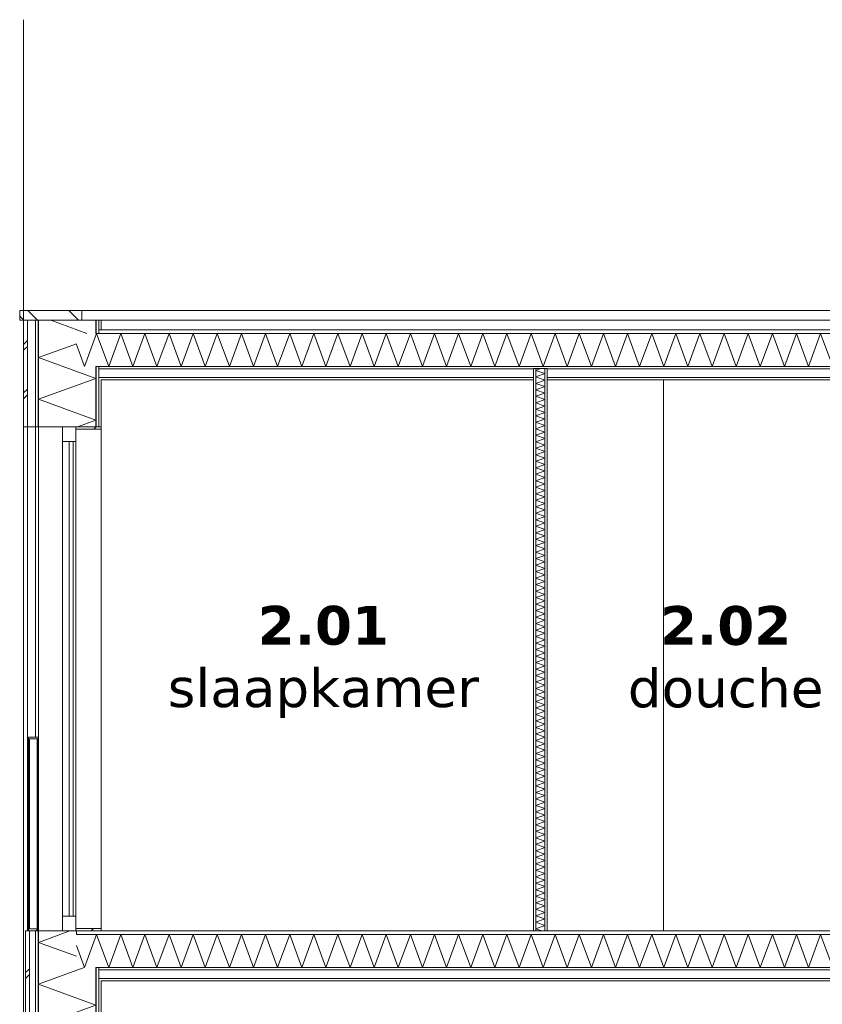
# Model space of a CAD drawing. Header units: millimetres. Extents: x -25778 to 297771, y -21930 to 17454.
# Tile 53 of 109: x 220645 to 224785, y -12907 to -7829. Entities that reach past the tile are written whole.
import ezdxf

# ---------------------------------------------------------------- set-up
doc = ezdxf.new("R2010")
doc.units = ezdxf.units.MM
doc.header["$MEASUREMENT"] = 0
doc.linetypes.add('B0204', pattern=[1300, 1000, -100, 100, -100])
for name, color, linetype in [('34 Balustrades', 7, 'Continuous'), ('34 Balustrades Doorsnede-arcering', 7, 'Continuous'), ('34 Balustrades Laagscheidingslijnen', 7, 'Continuous'), ('A Stramien', 7, 'Continuous'), ('New_21 Buitenwanden', 7, 'Continuous'), ('New_21 Buitenwanden Doorsnede-arcering', 7, 'Continuous'), ('New_21 Buitenwanden Laagscheidingslijnen', 7, 'Continuous'), ('New_21 Buitenwanden Ramen', 7, 'Continuous'), ('New_22 C Binnenwanden', 7, 'Continuous'), ('New_22 C Binnenwanden Doorsnede-arcering', 7, 'Continuous'), ('New_22 C Binnenwanden Laagscheidingslijnen', 7, 'Continuous'), ('New_23 Vloeren', 7, 'Continuous'), ('New_23 Vloeren Doorsnede-arcering', 7, 'Continuous'), ('New_23 Vloeren Laagscheidingslijnen', 7, 'Continuous'), ('New_27 Daken', 7, 'Continuous'), ('New_27 Daken Doorsnede-arcering', 7, 'Continuous'), ('New_27 Daken Laagscheidingslijnen', 7, 'Continuous'), ('New_47 Dakafwerking', 7, 'Continuous'), ('New_47 Dakafwerking Doorsnede-arcering', 7, 'Continuous'), ('New_47 Dakafwerking Laagscheidingslijnen', 7, 'Continuous'), ('Tekst_dim Algemeen', 7, 'Continuous')]:
    doc.layers.add(name, color=color, linetype=linetype)
doc.styles.add('GENERATED_STYLE_2', font='verdana.ttf')
pattern_1 = [(270, (230440.066, -18728.747), (50, 0), [])]
pattern_2 = [(270, (230440.07, -18728.75), (173.205, 0), [0, -100]), (270, (230526.67, -18778.75), (173.205, 0), [0, -100])]
pattern_3 = [(0, (230440.066, -18728.747), (0, 50), [])]
pattern_4 = [(0, (230440.07, -18728.75), (0, 173.205), [0, -100]), (0, (230490.07, -18642.14), (0, 173.205), [0, -100])]
pattern_5 = [(45, (230440.07, -18728.75), (-159.099, 159.099), []), (45, (230387.03, -18675.71), (-159.099, 159.099), [])]
pattern_6 = [(45, (230440.07, -18728.75), (-91.9239, 91.9239), []), (135, (230440.07, -18728.75), (91.9239, 91.9239), [])]

# ---------------------------------------------------------------- blocks, each defined once
blk = doc.blocks.new('Section Element_1703_5', base_point=(230440.1, -18728.7))
at = {"layer": 'New_21 Buitenwanden', "color": 149, "linetype": 'Continuous', "lineweight": 0, "true_color": 0x3c4244}
for p, q in [((220665.1, -15628.7), (220665.1, -12528.7)), ((220685.1, -15628.7), (220685.1, -13028.7)), ((220727.1, -13028.7), (220727.1, -14628.7)), ((220742.1, -15628.7), (220742.1, -13028.7))]:
    blk.add_line(p, q, dxfattribs=at)
blk = doc.blocks.new('Section Element_1705_5', base_point=(230440.1, -18728.7))
at = {"layer": 'New_21 Buitenwanden', "color": 149, "linetype": 'Continuous', "lineweight": 0, "true_color": 0x3c4244}
for p, q in [((220665.1, -12528.7), (220665.1, -9928.7)), ((220685.1, -12528.7), (220685.1, -9928.7)), ((220727.1, -9928.7), (220727.1, -11528.7)), ((220742.1, -12528.7), (220742.1, -9928.7))]:
    blk.add_line(p, q, dxfattribs=at)
blk = doc.blocks.new('*X1780', base_point=(230440.1, -18728.7))
at = {"layer": 'New_21 Buitenwanden Doorsnede-arcering', "color": 7, "linetype": 'Continuous', "lineweight": 0}
for p, q in [((220904.4, -12528.7), (220742.1, -12587.8)), ((220938.1, -12659.2), (220742.1, -12587.8)), ((220977.2, -12717.7), (220742.1, -12803.3)), ((221038.1, -12911), (220742.1, -12803.3)), ((221038.1, -12911), (220742.1, -13018.8)), ((220769.4, -13028.7), (220742.1, -13018.8))]:
    blk.add_line(p, q, dxfattribs=at)
blk = doc.blocks.new('*X1781', base_point=(230440.1, -18728.7))
at = {"layer": 'New_21 Buitenwanden Doorsnede-arcering', "color": 7, "linetype": 'Continuous', "lineweight": 0}
for p, q in [((220675.1, -12743.7), (220690.1, -12728.7)), ((220690.1, -12728.7), (220695.1, -12723.7)), ((220675.1, -12773.7), (220695.1, -12753.7)), ((220675.1, -12993.7), (220695.1, -12973.7)), ((220675.1, -13023.7), (220695.1, -13003.7))]:
    blk.add_line(p, q, dxfattribs=at)
blk = doc.blocks.new('Section Element_1706_5', base_point=(230440.1, -18728.7))
at = {"layer": 'New_21 Buitenwanden Doorsnede-arcering', "linetype": 'Continuous', "lineweight": 0, "true_color": 0x000000}
h = blk.add_hatch(dxfattribs=at)
h.set_pattern_fill('325_Houtachtig_plaatmate_E4', color=18, style=0, pattern_type=2)
h.set_pattern_definition(pattern_1)
h.paths.add_polyline_path([(220742.1, -12528.7), (220727.1, -12528.7), (220727.1, -13028.7), (220742.1, -13028.7)])
h = blk.add_hatch(dxfattribs=at)
h.set_pattern_fill('325_Houtachtig_plaatmate_E4', color=18, style=0, pattern_type=2)
h.set_pattern_definition(pattern_1)
h.paths.add_polyline_path([(221038.1, -13028.7), (221053.1, -13028.7), (221053.1, -12785.7), (221053.1, -12717.7), (221038.1, -12717.7)])
h = blk.add_hatch(dxfattribs=at)
h.set_pattern_fill('720_Gips_0005', color=18, style=0, pattern_type=2)
h.set_pattern_definition(pattern_2)
h.paths.add_polyline_path([(221065.1, -12785.7), (221053.1, -12785.7), (221053.1, -13028.7), (221065.1, -13028.7)])
at = {"layer": 'New_21 Buitenwanden', "color": 9, "linetype": 'Continuous', "lineweight": 0}
for p, q in [((220675.1, -12528.7), (220675.1, -13028.7)), ((220690.1, -12528.7), (220675.1, -12528.7)), ((221065.1, -12785.7), (221065.1, -13028.7))]:
    blk.add_line(p, q, dxfattribs=at)
at = {"layer": 'New_21 Buitenwanden', "color": 9, "linetype": 'Continuous', "lineweight": 0, "flags": 128}
for points in [[(220938.1, -12528.7), (220935.1, -12528.7), (220865.1, -12528.7), (220742.1, -12528.7), (220740.1, -12528.7)], [(221065.1, -13028.7), (221053.1, -13028.7), (221038.1, -13028.7), (221005.1, -13028.7), (221000.1, -13028.7), (220940.1, -13028.7), (220742.1, -13028.7), (220727.1, -13028.7), (220695.1, -13028.7), (220675.1, -13028.7)]]:
    blk.add_lwpolyline(points, dxfattribs=at)
at = {"layer": 'New_21 Buitenwanden Laagscheidingslijnen', "color": 9, "linetype": 'Continuous', "lineweight": 0}
for p, q in [((220695.1, -12528.7), (220695.1, -13028.7)), ((220727.1, -12528.7), (220727.1, -13028.7)), ((220742.1, -12528.7), (220742.1, -13028.7)), ((220938.1, -12528.7), (220938.1, -12546.7)), ((221038.1, -12717.7), (221038.1, -13028.7))]:
    blk.add_line(p, q, dxfattribs=at)
at = {"layer": 'New_21 Buitenwanden Laagscheidingslijnen', "color": 9, "linetype": 'Continuous', "lineweight": 0, "flags": 128}
blk.add_lwpolyline([(221053.1, -12717.7), (221053.1, -12729.7), (221053.1, -12773.7), (221053.1, -12785.7), (221053.1, -13028.7)], dxfattribs=at)
at = {"layer": 'New_21 Buitenwanden', "lineweight": 0}
for name in ['*X1780', '*X1781']:
    blk.add_blockref(name, (230440.1, -18728.7), dxfattribs=at)
blk = doc.blocks.new('*X1785', base_point=(230440.1, -18728.7))
at = {"layer": 'New_23 Vloeren Doorsnede-arcering', "color": 7, "linetype": 'Continuous', "lineweight": 0}
for p, q in [((220979.8, -12717.7), (221042, -12546.7)), ((221104.2, -12717.7), (221042, -12546.7)), ((221104.2, -12717.7), (221166.5, -12546.7)), ((221228.7, -12717.7), (221166.5, -12546.7)), ((221228.7, -12717.7), (221290.9, -12546.7)), ((221353.2, -12717.7), (221290.9, -12546.7)), ((221353.2, -12717.7), (221415.4, -12546.7)), ((221477.7, -12717.7), (221415.4, -12546.7)), ((221477.7, -12717.7), (221539.9, -12546.7)), ((221602.1, -12717.7), (221539.9, -12546.7)), ((221602.1, -12717.7), (221664.4, -12546.7)), ((221726.6, -12717.7), (221664.4, -12546.7)), ((221726.6, -12717.7), (221788.9, -12546.7)), ((221851.1, -12717.7), (221788.9, -12546.7)), ((221851.1, -12717.7), (221913.3, -12546.7)), ((221975.6, -12717.7), (221913.3, -12546.7)), ((221975.6, -12717.7), (222037.8, -12546.7)), ((222100.1, -12717.7), (222037.8, -12546.7)), ((222100.1, -12717.7), (222162.3, -12546.7)), ((222224.5, -12717.7), (222162.3, -12546.7)), ((222224.5, -12717.7), (222286.8, -12546.7)), ((222349, -12717.7), (222286.8, -12546.7)), ((222349, -12717.7), (222411.2, -12546.7)), ((222473.5, -12717.7), (222411.2, -12546.7)), ((222473.5, -12717.7), (222535.7, -12546.7)), ((222598, -12717.7), (222535.7, -12546.7)), ((222598, -12717.7), (222660.2, -12546.7)), ((222722.4, -12717.7), (222660.2, -12546.7)), ((222722.4, -12717.7), (222784.7, -12546.7)), ((222846.9, -12717.7), (222784.7, -12546.7)), ((222846.9, -12717.7), (222909.2, -12546.7)), ((222971.4, -12717.7), (222909.2, -12546.7)), ((222971.4, -12717.7), (223033.6, -12546.7)), ((223095.9, -12717.7), (223033.6, -12546.7)), ((223095.9, -12717.7), (223158.1, -12546.7)), ((223220.4, -12717.7), (223158.1, -12546.7)), ((223220.4, -12717.7), (223282.6, -12546.7)), ((223344.8, -12717.7), (223282.6, -12546.7)), ((223344.8, -12717.7), (223407.1, -12546.7)), ((223469.3, -12717.7), (223407.1, -12546.7)), ((223469.3, -12717.7), (223531.5, -12546.7)), ((223593.8, -12717.7), (223531.5, -12546.7)), ((223593.8, -12717.7), (223656, -12546.7)), ((223718.3, -12717.7), (223656, -12546.7)), ((223718.3, -12717.7), (223780.5, -12546.7)), ((223842.7, -12717.7), (223780.5, -12546.7)), ((223842.7, -12717.7), (223905, -12546.7)), ((223967.2, -12717.7), (223905, -12546.7)), ((223967.2, -12717.7), (224029.5, -12546.7)), ((224091.7, -12717.7), (224029.5, -12546.7)), ((224091.7, -12717.7), (224153.9, -12546.7)), ((224216.2, -12717.7), (224153.9, -12546.7)), ((224216.2, -12717.7), (224278.4, -12546.7)), ((224340.7, -12717.7), (224278.4, -12546.7)), ((224340.7, -12717.7), (224402.9, -12546.7)), ((224465.1, -12717.7), (224402.9, -12546.7)), ((224465.1, -12717.7), (224527.4, -12546.7)), ((224589.6, -12717.7), (224527.4, -12546.7)), ((224589.6, -12717.7), (224651.8, -12546.7)), ((224714.1, -12717.7), (224651.8, -12546.7)), ((224714.1, -12717.7), (224776.3, -12546.7)), ((224838.6, -12717.7), (224776.3, -12546.7)), ((224838.6, -12717.7), (224900.8, -12546.7)), ((224963, -12717.7), (224900.8, -12546.7)), ((224963, -12717.7), (225025.3, -12546.7)), ((225087.5, -12717.7), (225025.3, -12546.7)), ((225087.5, -12717.7), (225149.8, -12546.7)), ((225212, -12717.7), (225149.8, -12546.7)), ((225212, -12717.7), (225274.2, -12546.7)), ((225336.5, -12717.7), (225274.2, -12546.7)), ((225336.5, -12717.7), (225398.7, -12546.7)), ((225461, -12717.7), (225398.7, -12546.7)), ((225461, -12717.7), (225523.2, -12546.7)), ((225585.4, -12717.7), (225523.2, -12546.7)), ((225585.4, -12717.7), (225647.7, -12546.7)), ((225709.9, -12717.7), (225647.7, -12546.7)), ((225709.9, -12717.7), (225772.1, -12546.7)), ((225834.4, -12717.7), (225772.1, -12546.7)), ((225834.4, -12717.7), (225896.6, -12546.7)), ((225958.9, -12717.7), (225896.6, -12546.7)), ((225958.9, -12717.7), (226021.1, -12546.7)), ((226083.3, -12717.7), (226021.1, -12546.7)), ((226083.3, -12717.7), (226145.6, -12546.7)), ((226207.8, -12717.7), (226145.6, -12546.7)), ((226207.8, -12717.7), (226270.1, -12546.7)), ((226332.3, -12717.7), (226270.1, -12546.7)), ((226332.3, -12717.7), (226394.5, -12546.7)), ((226456.8, -12717.7), (226394.5, -12546.7)), ((226456.8, -12717.7), (226519, -12546.7)), ((226581.3, -12717.7), (226519, -12546.7)), ((226581.3, -12717.7), (226643.5, -12546.7)), ((226705.7, -12717.7), (226643.5, -12546.7)), ((226705.7, -12717.7), (226768, -12546.7)), ((226830.2, -12717.7), (226768, -12546.7)), ((226830.2, -12717.7), (226892.4, -12546.7)), ((226954.7, -12717.7), (226892.4, -12546.7)), ((226954.7, -12717.7), (227016.9, -12546.7)), ((227079.2, -12717.7), (227016.9, -12546.7)), ((227079.2, -12717.7), (227141.4, -12546.7)), ((227203.6, -12717.7), (227141.4, -12546.7)), ((227203.6, -12717.7), (227265.9, -12546.7)), ((227328.1, -12717.7), (227265.9, -12546.7)), ((227328.1, -12717.7), (227390.4, -12546.7)), ((227452.6, -12717.7), (227390.4, -12546.7)), ((227452.6, -12717.7), (227514.8, -12546.7)), ((227577.1, -12717.7), (227514.8, -12546.7)), ((227577.1, -12717.7), (227639.3, -12546.7)), ((227642.1, -12554.3), (227639.3, -12546.7)), ((220979.8, -12717.7), (220938.1, -12603.2))]:
    blk.add_line(p, q, dxfattribs=at)
blk = doc.blocks.new('Section Element_1708_5', base_point=(230440.1, -18728.7))
at = {"layer": 'New_23 Vloeren Doorsnede-arcering', "linetype": 'Continuous', "lineweight": 0, "true_color": 0x000000}
h = blk.add_hatch(dxfattribs=at)
h.set_pattern_fill('325_Houtachtig_plaatmate_E4', color=18, style=0, pattern_type=2)
h.set_pattern_definition(pattern_3)
h.paths.add_polyline_path([(220938.1, -12528.7), (220938.1, -12546.7), (227642.1, -12546.7), (227642.1, -12528.7)])
h = blk.add_hatch(dxfattribs=at)
h.set_pattern_fill('720_Gips_0005', color=18, style=0, pattern_type=2)
h.set_pattern_definition(pattern_4)
h.paths.add_polyline_path([(221053.1, -12717.7), (221053.1, -12729.7), (227527.1, -12729.7), (227527.1, -12717.7)])
h = blk.add_hatch(dxfattribs=at)
h.set_pattern_fill('720_Gips_0005', color=18, style=0, pattern_type=2)
h.set_pattern_definition(pattern_4)
h.paths.add_polyline_path([(221053.1, -12785.7), (227527.1, -12785.7), (227527.1, -12773.7), (221053.1, -12773.7)])
at = {"layer": 'New_23 Vloeren', "color": 9, "linetype": 'Continuous', "lineweight": 0}
for p, q in [((225145.1, -12528.7), (223365.1, -12528.7)), ((227515.1, -12785.7), (221065.1, -12785.7))]:
    blk.add_line(p, q, dxfattribs=at)
at = {"layer": 'New_23 Vloeren', "color": 9, "linetype": 'Continuous', "lineweight": 0, "flags": 128}
for points in [[(223295.1, -12528.7), (221065.1, -12528.7), (220938.1, -12528.7)], [(227642.1, -12528.7), (227515.1, -12528.7), (225215.1, -12528.7)]]:
    blk.add_lwpolyline(points, dxfattribs=at)
at = {"layer": 'New_23 Vloeren Laagscheidingslijnen', "color": 9, "linetype": 'Continuous', "lineweight": 0}
for p, q in [((227642.1, -12546.7), (220938.1, -12546.7)), ((227527.1, -12729.7), (221053.1, -12729.7)), ((227527.1, -12773.7), (221053.1, -12773.7))]:
    blk.add_line(p, q, dxfattribs=at)
at = {"layer": 'New_23 Vloeren Laagscheidingslijnen', "color": 9, "linetype": 'Continuous', "lineweight": 0, "flags": 128}
for points in [[(223365.1, -12528.7), (223353.1, -12528.7), (223307.1, -12528.7), (223295.1, -12528.7)], [(225215.1, -12528.7), (225203.1, -12528.7), (225157.1, -12528.7), (225145.1, -12528.7)], [(227542.1, -12717.7), (227527.1, -12717.7), (221053.1, -12717.7), (221038.1, -12717.7)]]:
    blk.add_lwpolyline(points, dxfattribs=at)
at = {"layer": 'New_23 Vloeren', "lineweight": 0}
blk.add_blockref('*X1785', (230440.1, -18728.7), dxfattribs=at)
blk = doc.blocks.new('*X1787', base_point=(230440.1, -18728.7))
at = {"layer": 'New_27 Daken Doorsnede-arcering', "color": 7, "linetype": 'Continuous', "lineweight": 0}
for p, q in [((220979.8, -9617.7), (221042, -9446.7)), ((221104.2, -9617.7), (221042, -9446.7)), ((221104.2, -9617.7), (221166.5, -9446.7)), ((221228.7, -9617.7), (221166.5, -9446.7)), ((221228.7, -9617.7), (221290.9, -9446.7)), ((221353.2, -9617.7), (221290.9, -9446.7)), ((221353.2, -9617.7), (221415.4, -9446.7)), ((221477.7, -9617.7), (221415.4, -9446.7)), ((221477.7, -9617.7), (221539.9, -9446.7)), ((221602.1, -9617.7), (221539.9, -9446.7)), ((221602.1, -9617.7), (221664.4, -9446.7)), ((221726.6, -9617.7), (221664.4, -9446.7)), ((221726.6, -9617.7), (221788.9, -9446.7)), ((221851.1, -9617.7), (221788.9, -9446.7)), ((221851.1, -9617.7), (221913.3, -9446.7)), ((221975.6, -9617.7), (221913.3, -9446.7)), ((221975.6, -9617.7), (222037.8, -9446.7)), ((222100.1, -9617.7), (222037.8, -9446.7)), ((222100.1, -9617.7), (222162.3, -9446.7)), ((222224.5, -9617.7), (222162.3, -9446.7)), ((222224.5, -9617.7), (222286.8, -9446.7)), ((222349, -9617.7), (222286.8, -9446.7)), ((222349, -9617.7), (222411.2, -9446.7)), ((222473.5, -9617.7), (222411.2, -9446.7)), ((222473.5, -9617.7), (222535.7, -9446.7)), ((222598, -9617.7), (222535.7, -9446.7)), ((222598, -9617.7), (222660.2, -9446.7)), ((222722.4, -9617.7), (222660.2, -9446.7)), ((222722.4, -9617.7), (222784.7, -9446.7)), ((222846.9, -9617.7), (222784.7, -9446.7)), ((222846.9, -9617.7), (222909.2, -9446.7)), ((222971.4, -9617.7), (222909.2, -9446.7)), ((222971.4, -9617.7), (223033.6, -9446.7)), ((223095.9, -9617.7), (223033.6, -9446.7)), ((223095.9, -9617.7), (223158.1, -9446.7)), ((223220.4, -9617.7), (223158.1, -9446.7)), ((223220.4, -9617.7), (223282.6, -9446.7)), ((223344.8, -9617.7), (223282.6, -9446.7)), ((223344.8, -9617.7), (223407.1, -9446.7)), ((223469.3, -9617.7), (223407.1, -9446.7)), ((223469.3, -9617.7), (223531.5, -9446.7)), ((223593.8, -9617.7), (223531.5, -9446.7)), ((223593.8, -9617.7), (223656, -9446.7)), ((223718.3, -9617.7), (223656, -9446.7)), ((223718.3, -9617.7), (223780.5, -9446.7)), ((223842.7, -9617.7), (223780.5, -9446.7)), ((223842.7, -9617.7), (223905, -9446.7)), ((223967.2, -9617.7), (223905, -9446.7)), ((223967.2, -9617.7), (224029.5, -9446.7)), ((224091.7, -9617.7), (224029.5, -9446.7)), ((224091.7, -9617.7), (224153.9, -9446.7)), ((224216.2, -9617.7), (224153.9, -9446.7)), ((224216.2, -9617.7), (224278.4, -9446.7)), ((224340.7, -9617.7), (224278.4, -9446.7)), ((224340.7, -9617.7), (224402.9, -9446.7)), ((224465.1, -9617.7), (224402.9, -9446.7)), ((224465.1, -9617.7), (224527.4, -9446.7)), ((224589.6, -9617.7), (224527.4, -9446.7)), ((224589.6, -9617.7), (224651.8, -9446.7)), ((224714.1, -9617.7), (224651.8, -9446.7)), ((224714.1, -9617.7), (224776.3, -9446.7)), ((224838.6, -9617.7), (224776.3, -9446.7)), ((224838.6, -9617.7), (224900.8, -9446.7)), ((224963, -9617.7), (224900.8, -9446.7)), ((224963, -9617.7), (225025.3, -9446.7)), ((225087.5, -9617.7), (225025.3, -9446.7)), ((225087.5, -9617.7), (225149.8, -9446.7)), ((225212, -9617.7), (225149.8, -9446.7)), ((225212, -9617.7), (225274.2, -9446.7)), ((225336.5, -9617.7), (225274.2, -9446.7)), ((225336.5, -9617.7), (225398.7, -9446.7)), ((225461, -9617.7), (225398.7, -9446.7)), ((225461, -9617.7), (225523.2, -9446.7)), ((225585.4, -9617.7), (225523.2, -9446.7)), ((225585.4, -9617.7), (225647.7, -9446.7)), ((225709.9, -9617.7), (225647.7, -9446.7)), ((225709.9, -9617.7), (225772.1, -9446.7)), ((225834.4, -9617.7), (225772.1, -9446.7)), ((225834.4, -9617.7), (225896.6, -9446.7)), ((225958.9, -9617.7), (225896.6, -9446.7)), ((225958.9, -9617.7), (226021.1, -9446.7)), ((226083.3, -9617.7), (226021.1, -9446.7)), ((226083.3, -9617.7), (226145.6, -9446.7)), ((226207.8, -9617.7), (226145.6, -9446.7)), ((226207.8, -9617.7), (226270.1, -9446.7)), ((226332.3, -9617.7), (226270.1, -9446.7)), ((226332.3, -9617.7), (226394.5, -9446.7)), ((226456.8, -9617.7), (226394.5, -9446.7)), ((226456.8, -9617.7), (226519, -9446.7)), ((226581.3, -9617.7), (226519, -9446.7)), ((226581.3, -9617.7), (226643.5, -9446.7)), ((226705.7, -9617.7), (226643.5, -9446.7)), ((226705.7, -9617.7), (226768, -9446.7)), ((226830.2, -9617.7), (226768, -9446.7)), ((226830.2, -9617.7), (226892.4, -9446.7)), ((226954.7, -9617.7), (226892.4, -9446.7)), ((226954.7, -9617.7), (227016.9, -9446.7)), ((227079.2, -9617.7), (227016.9, -9446.7)), ((227079.2, -9617.7), (227141.4, -9446.7)), ((227203.6, -9617.7), (227141.4, -9446.7)), ((227203.6, -9617.7), (227265.9, -9446.7)), ((227328.1, -9617.7), (227265.9, -9446.7)), ((227328.1, -9617.7), (227390.4, -9446.7)), ((227452.6, -9617.7), (227390.4, -9446.7)), ((227452.6, -9617.7), (227514.8, -9446.7)), ((227577.1, -9617.7), (227514.8, -9446.7)), ((227577.1, -9617.7), (227639.3, -9446.7)), ((227642.1, -9454.3), (227639.3, -9446.7)), ((220979.8, -9617.7), (220938.1, -9503.2))]:
    blk.add_line(p, q, dxfattribs=at)
blk = doc.blocks.new('Section Element_1709_5', base_point=(230440.1, -18728.7))
at = {"layer": 'New_27 Daken Doorsnede-arcering', "linetype": 'Continuous', "lineweight": 0, "true_color": 0x000000}
h = blk.add_hatch(dxfattribs=at)
h.set_pattern_fill('325_Houtachtig_plaatmate_E4', color=18, style=0, pattern_type=2)
h.set_pattern_definition(pattern_3)
h.paths.add_polyline_path([(221053.1, -9446.7), (227527.1, -9446.7), (227527.1, -9428.7), (221053.1, -9428.7)])
h = blk.add_hatch(dxfattribs=at)
h.set_pattern_fill('720_Gips_0005', color=18, style=0, pattern_type=2)
h.set_pattern_definition(pattern_4)
h.paths.add_polyline_path([(227527.1, -9617.7), (221053.1, -9617.7), (221053.1, -9629.7), (223295.1, -9629.7), (223295.1, -9628.7), (223365.1, -9628.7), (223365.1, -9629.7), (225145.1, -9629.7), (225145.1, -9628.7), (225215.1, -9628.7), (225215.1, -9629.7), (227527.1, -9629.7)])
h = blk.add_hatch(dxfattribs=at)
h.set_pattern_fill('720_Gips_0005', color=18, style=0, pattern_type=2)
h.set_pattern_definition(pattern_4)
h.paths.add_polyline_path([(223295.1, -9673.7), (221053.1, -9673.7), (221053.1, -9685.7), (223295.1, -9685.7)])
h = blk.add_hatch(dxfattribs=at)
h.set_pattern_fill('720_Gips_0005', color=18, style=0, pattern_type=2)
h.set_pattern_definition(pattern_4)
h.paths.add_polyline_path([(223365.1, -9673.7), (223365.1, -9685.7), (225145.1, -9685.7), (225145.1, -9673.7)])
h = blk.add_hatch(dxfattribs=at)
h.set_pattern_fill('720_Gips_0005', color=18, style=0, pattern_type=2)
h.set_pattern_definition(pattern_4)
h.paths.add_polyline_path([(225215.1, -9673.7), (225215.1, -9685.7), (227527.1, -9685.7), (227527.1, -9673.7)])
at = {"layer": 'New_27 Daken', "color": 9, "linetype": 'Continuous', "lineweight": 0}
for p, q in [((227515.1, -9428.7), (221065.1, -9428.7)), ((223295.1, -9685.7), (221065.1, -9685.7)), ((225145.1, -9685.7), (223365.1, -9685.7)), ((227515.1, -9685.7), (225215.1, -9685.7))]:
    blk.add_line(p, q, dxfattribs=at)
at = {"layer": 'New_27 Daken Laagscheidingslijnen', "color": 9, "linetype": 'Continuous', "lineweight": 0}
for p, q in [((221065.1, -9428.7), (221053.1, -9428.7)), ((227527.1, -9428.7), (227515.1, -9428.7)), ((223295.1, -9629.7), (221053.1, -9629.7)), ((225145.1, -9629.7), (223365.1, -9629.7)), ((227527.1, -9629.7), (225215.1, -9629.7)), ((223295.1, -9673.7), (221053.1, -9673.7)), ((225145.1, -9673.7), (223365.1, -9673.7)), ((227527.1, -9673.7), (225215.1, -9673.7))]:
    blk.add_line(p, q, dxfattribs=at)
at = {"layer": 'New_27 Daken Laagscheidingslijnen', "color": 9, "linetype": 'Continuous', "lineweight": 0, "flags": 128}
for points in [[(227542.1, -9446.7), (227527.1, -9446.7), (221053.1, -9446.7), (221038.1, -9446.7)], [(227542.1, -9617.7), (227527.1, -9617.7), (221053.1, -9617.7), (221038.1, -9617.7)], [(223365.1, -9628.7), (223353.1, -9628.7), (223307.1, -9628.7), (223295.1, -9628.7)], [(225215.1, -9628.7), (225203.1, -9628.7), (225157.1, -9628.7), (225145.1, -9628.7)]]:
    blk.add_lwpolyline(points, dxfattribs=at)
at = {"layer": 'New_27 Daken', "lineweight": 0}
blk.add_blockref('*X1787', (230440.1, -18728.7), dxfattribs=at)
blk = doc.blocks.new('*X1792', base_point=(230440.1, -18728.7))
at = {"layer": 'New_22 C Binnenwanden Doorsnede-arcering', "color": 7, "linetype": 'Continuous', "lineweight": 0}
for p, q in [((223331.1, -9628.7), (223307.1, -9637.5)), ((223353.1, -9654.2), (223307.1, -9637.5)), ((223353.1, -9654.2), (223307.1, -9671)), ((223353.1, -9687.7), (223307.1, -9671)), ((223353.1, -9687.7), (223307.1, -9704.5)), ((223353.1, -9721.2), (223307.1, -9704.5)), ((223353.1, -9721.2), (223307.1, -9738)), ((223353.1, -9754.7), (223307.1, -9738)), ((223353.1, -9754.7), (223307.1, -9771.4)), ((223353.1, -9788.2), (223307.1, -9771.4)), ((223353.1, -9788.2), (223307.1, -9804.9)), ((223353.1, -9821.7), (223307.1, -9804.9)), ((223353.1, -9821.7), (223307.1, -9838.4)), ((223353.1, -9855.2), (223307.1, -9838.4)), ((223353.1, -9855.2), (223307.1, -9871.9)), ((223353.1, -9888.6), (223307.1, -9871.9)), ((223353.1, -9888.6), (223307.1, -9905.4)), ((223353.1, -9922.1), (223307.1, -9905.4)), ((223353.1, -9922.1), (223307.1, -9938.9)), ((223353.1, -9955.6), (223307.1, -9938.9)), ((223353.1, -9955.6), (223307.1, -9972.4)), ((223353.1, -9989.1), (223307.1, -9972.4)), ((223353.1, -9989.1), (223307.1, -10005.8)), ((223353.1, -10022.6), (223307.1, -10005.8)), ((223353.1, -10022.6), (223307.1, -10039.3)), ((223353.1, -10056.1), (223307.1, -10039.3)), ((223353.1, -10056.1), (223307.1, -10072.8)), ((223353.1, -10089.6), (223307.1, -10072.8)), ((223353.1, -10089.6), (223307.1, -10106.3)), ((223353.1, -10123), (223307.1, -10106.3)), ((223353.1, -10123), (223307.1, -10139.8)), ((223353.1, -10156.5), (223307.1, -10139.8)), ((223353.1, -10156.5), (223307.1, -10173.3)), ((223353.1, -10190), (223307.1, -10173.3)), ((223353.1, -10190), (223307.1, -10206.8)), ((223353.1, -10223.5), (223307.1, -10206.8)), ((223353.1, -10223.5), (223307.1, -10240.2)), ((223353.1, -10257), (223307.1, -10240.2)), ((223353.1, -10257), (223307.1, -10273.7)), ((223353.1, -10290.5), (223307.1, -10273.7)), ((223353.1, -10290.5), (223307.1, -10307.2)), ((223353.1, -10323.9), (223307.1, -10307.2)), ((223353.1, -10323.9), (223307.1, -10340.7)), ((223353.1, -10357.4), (223307.1, -10340.7)), ((223353.1, -10357.4), (223307.1, -10374.2)), ((223353.1, -10390.9), (223307.1, -10374.2)), ((223353.1, -10390.9), (223307.1, -10407.7)), ((223353.1, -10424.4), (223307.1, -10407.7)), ((223353.1, -10424.4), (223307.1, -10441.1)), ((223353.1, -10457.9), (223307.1, -10441.1)), ((223353.1, -10457.9), (223307.1, -10474.6)), ((223353.1, -10491.4), (223307.1, -10474.6)), ((223353.1, -10491.4), (223307.1, -10508.1)), ((223353.1, -10524.9), (223307.1, -10508.1)), ((223353.1, -10524.9), (223307.1, -10541.6)), ((223353.1, -10558.3), (223307.1, -10541.6)), ((223353.1, -10558.3), (223307.1, -10575.1)), ((223353.1, -10591.8), (223307.1, -10575.1)), ((223353.1, -10591.8), (223307.1, -10608.6)), ((223353.1, -10625.3), (223307.1, -10608.6)), ((223353.1, -10625.3), (223307.1, -10642.1)), ((223353.1, -10658.8), (223307.1, -10642.1)), ((223353.1, -10658.8), (223307.1, -10675.5)), ((223353.1, -10692.3), (223307.1, -10675.5)), ((223353.1, -10692.3), (223307.1, -10709)), ((223353.1, -10725.8), (223307.1, -10709)), ((223353.1, -10725.8), (223307.1, -10742.5)), ((223353.1, -10759.3), (223307.1, -10742.5)), ((223353.1, -10759.3), (223307.1, -10776)), ((223353.1, -10792.7), (223307.1, -10776)), ((223353.1, -10792.7), (223307.1, -10809.5)), ((223353.1, -10826.2), (223307.1, -10809.5)), ((223353.1, -10826.2), (223307.1, -10843)), ((223353.1, -10859.7), (223307.1, -10843)), ((223353.1, -10859.7), (223307.1, -10876.5)), ((223353.1, -10893.2), (223307.1, -10876.5)), ((223353.1, -10893.2), (223307.1, -10909.9)), ((223353.1, -10926.7), (223307.1, -10909.9)), ((223353.1, -10926.7), (223307.1, -10943.4)), ((223353.1, -10960.2), (223307.1, -10943.4)), ((223353.1, -10960.2), (223307.1, -10976.9)), ((223353.1, -10993.7), (223307.1, -10976.9)), ((223353.1, -10993.7), (223307.1, -11010.4)), ((223353.1, -11027.1), (223307.1, -11010.4)), ((223353.1, -11027.1), (223307.1, -11043.9)), ((223353.1, -11060.6), (223307.1, -11043.9)), ((223353.1, -11060.6), (223307.1, -11077.4)), ((223353.1, -11094.1), (223307.1, -11077.4)), ((223353.1, -11094.1), (223307.1, -11110.9)), ((223353.1, -11127.6), (223307.1, -11110.9)), ((223353.1, -11127.6), (223307.1, -11144.3)), ((223353.1, -11161.1), (223307.1, -11144.3)), ((223353.1, -11161.1), (223307.1, -11177.8)), ((223353.1, -11194.6), (223307.1, -11177.8)), ((223353.1, -11194.6), (223307.1, -11211.3)), ((223353.1, -11228.1), (223307.1, -11211.3)), ((223353.1, -11228.1), (223307.1, -11244.8)), ((223353.1, -11261.5), (223307.1, -11244.8)), ((223353.1, -11261.5), (223307.1, -11278.3)), ((223353.1, -11295), (223307.1, -11278.3)), ((223353.1, -11295), (223307.1, -11311.8)), ((223353.1, -11328.5), (223307.1, -11311.8)), ((223353.1, -11328.5), (223307.1, -11345.2)), ((223353.1, -11362), (223307.1, -11345.2)), ((223353.1, -11362), (223307.1, -11378.7)), ((223353.1, -11395.5), (223307.1, -11378.7)), ((223353.1, -11395.5), (223307.1, -11412.2)), ((223353.1, -11429), (223307.1, -11412.2)), ((223353.1, -11429), (223307.1, -11445.7)), ((223353.1, -11462.4), (223307.1, -11445.7)), ((223353.1, -11462.4), (223307.1, -11479.2)), ((223353.1, -11495.9), (223307.1, -11479.2)), ((223353.1, -11495.9), (223307.1, -11512.7)), ((223353.1, -11529.4), (223307.1, -11512.7)), ((223353.1, -11529.4), (223307.1, -11546.2)), ((223353.1, -11562.9), (223307.1, -11546.2)), ((223353.1, -11562.9), (223307.1, -11579.6)), ((223353.1, -11596.4), (223307.1, -11579.6)), ((223353.1, -11596.4), (223307.1, -11613.1)), ((223353.1, -11629.9), (223307.1, -11613.1)), ((223353.1, -11629.9), (223307.1, -11646.6)), ((223353.1, -11663.4), (223307.1, -11646.6)), ((223353.1, -11663.4), (223307.1, -11680.1)), ((223353.1, -11696.8), (223307.1, -11680.1)), ((223353.1, -11696.8), (223307.1, -11713.6)), ((223353.1, -11730.3), (223307.1, -11713.6)), ((223353.1, -11730.3), (223307.1, -11747.1)), ((223353.1, -11763.8), (223307.1, -11747.1)), ((223353.1, -11763.8), (223307.1, -11780.6)), ((223353.1, -11797.3), (223307.1, -11780.6)), ((223353.1, -11797.3), (223307.1, -11814)), ((223353.1, -11830.8), (223307.1, -11814)), ((223353.1, -11830.8), (223307.1, -11847.5)), ((223353.1, -11864.3), (223307.1, -11847.5)), ((223353.1, -11864.3), (223307.1, -11881)), ((223353.1, -11897.8), (223307.1, -11881)), ((223353.1, -11897.8), (223307.1, -11914.5)), ((223353.1, -11931.2), (223307.1, -11914.5)), ((223353.1, -11931.2), (223307.1, -11948)), ((223353.1, -11964.7), (223307.1, -11948)), ((223353.1, -11964.7), (223307.1, -11981.5)), ((223353.1, -11998.2), (223307.1, -11981.5)), ((223353.1, -11998.2), (223307.1, -12015)), ((223353.1, -12031.7), (223307.1, -12015)), ((223353.1, -12031.7), (223307.1, -12048.4)), ((223353.1, -12065.2), (223307.1, -12048.4)), ((223353.1, -12065.2), (223307.1, -12081.9)), ((223353.1, -12098.7), (223307.1, -12081.9)), ((223353.1, -12098.7), (223307.1, -12115.4)), ((223353.1, -12132.2), (223307.1, -12115.4)), ((223353.1, -12132.2), (223307.1, -12148.9)), ((223353.1, -12165.6), (223307.1, -12148.9)), ((223353.1, -12165.6), (223307.1, -12182.4)), ((223353.1, -12199.1), (223307.1, -12182.4)), ((223353.1, -12199.1), (223307.1, -12215.9)), ((223353.1, -12232.6), (223307.1, -12215.9)), ((223353.1, -12232.6), (223307.1, -12249.4)), ((223353.1, -12266.1), (223307.1, -12249.4)), ((223353.1, -12266.1), (223307.1, -12282.8)), ((223353.1, -12299.6), (223307.1, -12282.8)), ((223353.1, -12299.6), (223307.1, -12316.3)), ((223353.1, -12333.1), (223307.1, -12316.3)), ((223353.1, -12333.1), (223307.1, -12349.8)), ((223353.1, -12366.5), (223307.1, -12349.8)), ((223353.1, -12366.5), (223307.1, -12383.3)), ((223353.1, -12400), (223307.1, -12383.3)), ((223353.1, -12400), (223307.1, -12416.8)), ((223353.1, -12433.5), (223307.1, -12416.8)), ((223353.1, -12433.5), (223307.1, -12450.3)), ((223353.1, -12467), (223307.1, -12450.3)), ((223353.1, -12467), (223307.1, -12483.7)), ((223353.1, -12500.5), (223307.1, -12483.7)), ((223353.1, -12500.5), (223307.1, -12517.2)), ((223338.7, -12528.7), (223307.1, -12517.2))]:
    blk.add_line(p, q, dxfattribs=at)
blk = doc.blocks.new('Section Element_1712_5', base_point=(230440.1, -18728.7))
at = {"layer": 'New_22 C Binnenwanden Doorsnede-arcering', "linetype": 'Continuous', "lineweight": 0, "true_color": 0x000000}
h = blk.add_hatch(dxfattribs=at)
h.set_pattern_fill('325_Houtachtig_plaatmate_E4', color=18, style=0, pattern_type=2)
h.set_pattern_definition(pattern_1)
h.paths.add_polyline_path([(223295.1, -9628.7), (223295.1, -12528.7), (223307.1, -12528.7), (223307.1, -9628.7)])
h = blk.add_hatch(dxfattribs=at)
h.set_pattern_fill('325_Houtachtig_plaatmate_E4', color=18, style=0, pattern_type=2)
h.set_pattern_definition(pattern_1)
h.paths.add_polyline_path([(223353.1, -9628.7), (223353.1, -12528.7), (223365.1, -12528.7), (223365.1, -9628.7)])
at = {"layer": 'New_22 C Binnenwanden', "color": 1, "linetype": 'Continuous', "lineweight": 0}
for p, q in [((223295.1, -9685.7), (223295.1, -12528.7)), ((223365.1, -9685.7), (223365.1, -12528.7))]:
    blk.add_line(p, q, dxfattribs=at)
at = {"layer": 'New_22 C Binnenwanden Laagscheidingslijnen', "color": 1, "linetype": 'Continuous', "lineweight": 0}
for p, q in [((223307.1, -9628.7), (223307.1, -12528.7)), ((223353.1, -9628.7), (223353.1, -12528.7))]:
    blk.add_line(p, q, dxfattribs=at)
at = {"layer": 'New_22 C Binnenwanden Laagscheidingslijnen', "color": 1, "linetype": 'Continuous', "lineweight": 0, "flags": 128}
for points in [[(223295.1, -9628.7), (223295.1, -9629.7), (223295.1, -9673.7), (223295.1, -9685.7)], [(223365.1, -9628.7), (223365.1, -9629.7), (223365.1, -9673.7), (223365.1, -9685.7)]]:
    blk.add_lwpolyline(points, dxfattribs=at)
at = {"layer": 'New_22 C Binnenwanden', "lineweight": 0}
blk.add_blockref('*X1792', (230440.1, -18728.7), dxfattribs=at)
blk = doc.blocks.new('Section Element_1717_5', base_point=(230440.1, -18728.7))
at = {"layer": 'New_22 C Binnenwanden', "color": 149, "linetype": 'Continuous', "lineweight": 0, "true_color": 0x3c4244}
blk.add_line((223965.1, -12528.7), (223965.1, -9685.7), dxfattribs=at)
blk = doc.blocks.new('Section Element_1726_5', base_point=(230440.1, -18728.7))
at = {"layer": 'New_22 C Binnenwanden', "color": 149, "linetype": 'Continuous', "lineweight": 0, "true_color": 0x3c4244}
blk.add_line((227515.1, -9378.7), (221065.1, -9378.7), dxfattribs=at)
blk = doc.blocks.new('Section Element_1727_5', base_point=(230440.1, -18728.7))
at = {"layer": 'New_47 Dakafwerking Doorsnede-arcering', "linetype": 'Continuous', "lineweight": 0, "true_color": 0x000000}
h = blk.add_hatch(dxfattribs=at)
h.set_pattern_fill('505_Aluminium_0005', color=18, style=0, pattern_type=2)
h.set_pattern_definition([(135, (230440.07, -18728.75), (176.7767, 176.7767), []), (135, (230404.7, -18764.1), (176.7767, 176.7767), []), (135, (230369.36, -18799.46), (176.7767, 176.7767), [])])
h.paths.add_polyline_path([(220965.1, -9328.7), (220645.1, -9328.7), (220645.1, -9378.7), (220965.1, -9378.7)])
at = {"layer": 'New_47 Dakafwerking', "color": 9, "linetype": 'Continuous', "lineweight": 0}
for p, q in [((220645.1, -9328.7), (220645.1, -9378.7)), ((220965.1, -9328.7), (220645.1, -9328.7)), ((220965.1, -9328.7), (220965.1, -9378.7)), ((220665.1, -9378.7), (220645.1, -9378.7))]:
    blk.add_line(p, q, dxfattribs=at)
at = {"layer": 'New_47 Dakafwerking Laagscheidingslijnen', "color": 9, "linetype": 'Continuous', "lineweight": 0, "flags": 128}
blk.add_lwpolyline([(220965.1, -9378.7), (220742.1, -9378.7), (220727.1, -9378.7), (220685.1, -9378.7), (220665.1, -9378.7)], dxfattribs=at)
blk = doc.blocks.new('Section Element_1728_5', base_point=(230440.1, -18728.7))
at = {"layer": 'New_47 Dakafwerking', "color": 149, "linetype": 'Continuous', "lineweight": 0, "true_color": 0x3c4244}
blk.add_line((220965.1, -9328.7), (227515.1, -9328.7), dxfattribs=at)
blk = doc.blocks.new('*X1913', base_point=(230440.1, -18728.7))
at = {"layer": 'New_21 Buitenwanden Doorsnede-arcering', "color": 7, "linetype": 'Continuous', "lineweight": 0}
for p, q in [((220992, -9446.7), (220805.2, -9378.7)), ((220938.1, -9499.9), (220742.1, -9571.3)), ((221038.1, -9679), (220742.1, -9571.3)), ((221038.1, -9679), (220742.1, -9786.7)), ((221038.1, -9894.5), (220742.1, -9786.7)), ((221038.1, -9894.5), (220943.9, -9928.7))]:
    blk.add_line(p, q, dxfattribs=at)
blk = doc.blocks.new('*X1914', base_point=(230440.1, -18728.7))
at = {"layer": 'New_21 Buitenwanden Doorsnede-arcering', "color": 7, "linetype": 'Continuous', "lineweight": 0}
for p, q in [((220665.1, -9503.7), (220685.1, -9483.7)), ((220665.1, -9533.7), (220670.1, -9528.7)), ((220670.1, -9528.7), (220685.1, -9513.7)), ((220665.1, -9753.7), (220685.1, -9733.7)), ((220665.1, -9783.7), (220685.1, -9763.7))]:
    blk.add_line(p, q, dxfattribs=at)
blk = doc.blocks.new('Section Element_1779_5', base_point=(230440.1, -18728.7))
at = {"layer": 'New_21 Buitenwanden Doorsnede-arcering', "linetype": 'Continuous', "lineweight": 0, "true_color": 0x000000}
h = blk.add_hatch(dxfattribs=at)
h.set_pattern_fill('325_Houtachtig_plaatmate_E4', color=18, style=0, pattern_type=2)
h.set_pattern_definition(pattern_1)
h.paths.add_polyline_path([(220742.1, -9378.7), (220727.1, -9378.7), (220727.1, -9928.7), (220742.1, -9928.7)])
h = blk.add_hatch(dxfattribs=at)
h.set_pattern_fill('325_Houtachtig_plaatmate_E4', color=18, style=0, pattern_type=2)
h.set_pattern_definition(pattern_1)
h.paths.add_polyline_path([(221038.1, -9378.7), (221038.1, -9446.7), (221053.1, -9446.7), (221053.1, -9428.7), (221053.1, -9378.7)])
h = blk.add_hatch(dxfattribs=at)
h.set_pattern_fill('720_Gips_0005', color=18, style=0, pattern_type=2)
h.set_pattern_definition(pattern_2)
h.paths.add_polyline_path([(221053.1, -9428.7), (221065.1, -9428.7), (221065.1, -9378.7), (221053.1, -9378.7)])
h = blk.add_hatch(dxfattribs=at)
h.set_pattern_fill('325_Houtachtig_plaatmate_E4', color=18, style=0, pattern_type=2)
h.set_pattern_definition(pattern_1)
h.paths.add_polyline_path([(221038.1, -9617.7), (221038.1, -9928.7), (221053.1, -9928.7), (221053.1, -9685.7), (221053.1, -9617.7)])
h = blk.add_hatch(dxfattribs=at)
h.set_pattern_fill('720_Gips_0005', color=18, style=0, pattern_type=2)
h.set_pattern_definition(pattern_2)
h.paths.add_polyline_path([(221053.1, -9685.7), (221053.1, -9928.7), (221065.1, -9928.7), (221065.1, -9685.7)])
at = {"layer": 'New_21 Buitenwanden', "color": 9, "linetype": 'Continuous', "lineweight": 0}
for p, q in [((220665.1, -9378.7), (220665.1, -9928.7)), ((221065.1, -9378.7), (221065.1, -9428.7)), ((221065.1, -9685.7), (221065.1, -9928.7))]:
    blk.add_line(p, q, dxfattribs=at)
at = {"layer": 'New_21 Buitenwanden', "color": 9, "linetype": 'Continuous', "lineweight": 0, "flags": 128}
for points in [[(221065.1, -9378.7), (221053.1, -9378.7), (221038.1, -9378.7), (220965.1, -9378.7)], [(221065.1, -9928.7), (221053.1, -9928.7), (221038.1, -9928.7), (220935.1, -9928.7), (220865.1, -9928.7), (220742.1, -9928.7), (220727.1, -9928.7), (220685.1, -9928.7), (220665.1, -9928.7)]]:
    blk.add_lwpolyline(points, dxfattribs=at)
at = {"layer": 'New_21 Buitenwanden Laagscheidingslijnen', "color": 9, "linetype": 'Continuous', "lineweight": 0}
for p, q in [((220685.1, -9378.7), (220685.1, -9928.7)), ((220727.1, -9378.7), (220727.1, -9928.7)), ((220742.1, -9378.7), (220742.1, -9928.7)), ((221038.1, -9378.7), (221038.1, -9446.7)), ((221038.1, -9617.7), (221038.1, -9928.7))]:
    blk.add_line(p, q, dxfattribs=at)
at = {"layer": 'New_21 Buitenwanden Laagscheidingslijnen', "color": 9, "linetype": 'Continuous', "lineweight": 0, "flags": 128}
for points in [[(221053.1, -9378.7), (221053.1, -9428.7), (221053.1, -9446.7)], [(221053.1, -9617.7), (221053.1, -9629.7), (221053.1, -9673.7), (221053.1, -9685.7), (221053.1, -9928.7)]]:
    blk.add_lwpolyline(points, dxfattribs=at)
at = {"layer": 'New_21 Buitenwanden', "lineweight": 0}
for name in ['*X1913', '*X1914']:
    blk.add_blockref(name, (230440.1, -18728.7), dxfattribs=at)
blk = doc.blocks.new('Section Element_1799_5', base_point=(230440.1, -18728.7))
at = {"layer": '34 Balustrades Doorsnede-arcering', "linetype": 'Continuous', "lineweight": 0, "true_color": 0x000000}
h = blk.add_hatch(dxfattribs=at)
h.set_pattern_fill('515_Staal_0005', color=18, style=0, pattern_type=2)
h.set_pattern_definition(pattern_5)
h.paths.add_polyline_path([(220690.1, -11528.7), (220690.1, -11538.7), (220740.1, -11538.7), (220740.1, -11528.7)])
at = {"layer": '34 Balustrades', "color": 1, "linetype": 'Continuous', "lineweight": 0}
for p, q in [((220690.1, -11528.7), (220690.1, -11538.7)), ((220740.1, -11528.7), (220690.1, -11528.7)), ((220740.1, -11538.7), (220690.1, -11538.7)), ((220740.1, -11528.7), (220740.1, -11538.7))]:
    blk.add_line(p, q, dxfattribs=at)
blk = doc.blocks.new('Section Element_1800_5', base_point=(230440.1, -18728.7))
at = {"layer": '34 Balustrades Doorsnede-arcering', "linetype": 'Continuous', "lineweight": 0, "true_color": 0x000000}
h = blk.add_hatch(dxfattribs=at)
h.set_pattern_fill('515_Staal_0005', color=18, style=0, pattern_type=2)
h.set_pattern_definition(pattern_5)
h.paths.add_polyline_path([(220690.1, -12518.7), (220690.1, -12528.7), (220740.1, -12528.7), (220740.1, -12518.7)])
at = {"layer": '34 Balustrades', "color": 1, "linetype": 'Continuous', "lineweight": 0}
for p, q in [((220690.1, -12518.7), (220690.1, -12528.7)), ((220740.1, -12518.7), (220690.1, -12518.7)), ((220740.1, -12518.7), (220740.1, -12528.7))]:
    blk.add_line(p, q, dxfattribs=at)
at = {"layer": '34 Balustrades Laagscheidingslijnen', "color": 1, "linetype": 'Continuous', "lineweight": 0, "flags": 128}
blk.add_lwpolyline([(220740.1, -12528.7), (220727.1, -12528.7), (220695.1, -12528.7), (220690.1, -12528.7)], dxfattribs=at)
blk = doc.blocks.new('Section Element_1801_5', base_point=(230440.1, -18728.7))
at = {"layer": 'New_21 Buitenwanden Doorsnede-arcering', "linetype": 'Continuous', "lineweight": 0, "true_color": 0x000000}
h = blk.add_hatch(dxfattribs=at)
h.set_pattern_fill('205_Ongewapend_beton_0005', color=18, style=0, pattern_type=2)
h.set_pattern_definition(pattern_6)
h.paths.add_polyline_path([(220935.1, -9928.7), (220935.1, -9940.7), (221065.1, -9940.7), (221065.1, -9928.7)])
h = blk.add_hatch(dxfattribs=at)
h.set_pattern_fill('205_Ongewapend_beton_0005', color=18, style=0, pattern_type=2)
h.set_pattern_definition(pattern_6)
h.paths.add_polyline_path([(220935.1, -12528.7), (221065.1, -12528.7), (221065.1, -12516.7), (220935.1, -12516.7)])
at = {"layer": 'New_21 Buitenwanden Ramen', "color": 7, "linetype": 'Continuous', "lineweight": 0}
for p, q in [((220865.1, -9928.7), (220865.1, -10004.7)), ((220935.1, -9928.7), (220935.1, -9940.7)), ((220935.1, -9940.7), (220935.1, -10004.7)), ((221065.1, -9940.7), (220935.1, -9940.7)), ((221065.1, -9928.7), (221065.1, -9940.7)), ((221065.1, -9940.7), (221065.1, -12516.7)), ((220865.1, -10004.7), (220865.1, -12452.7)), ((220935.1, -10004.7), (220865.1, -10004.7)), ((220900.1, -10004.7), (220900.1, -12452.7)), ((220920.1, -12452.7), (220920.1, -10004.7)), ((220935.1, -10004.7), (220935.1, -12452.7)), ((220865.1, -12452.7), (220865.1, -12528.7)), ((220935.1, -12452.7), (220865.1, -12452.7)), ((220935.1, -12452.7), (220935.1, -12516.7)), ((220935.1, -12516.7), (220935.1, -12528.7)), ((221065.1, -12516.7), (220935.1, -12516.7)), ((221065.1, -12516.7), (221065.1, -12528.7))]:
    blk.add_line(p, q, dxfattribs=at)
blk = doc.blocks.new('Section Element_1819_5', base_point=(230440.1, -18728.7))
at = {"layer": '34 Balustrades', "color": 149, "linetype": 'Continuous', "lineweight": 0, "true_color": 0x3c4244}
for p, q in [((220695.1, -12518.7), (220695.1, -11538.7)), ((220735.1, -12518.7), (220735.1, -11538.7))]:
    blk.add_line(p, q, dxfattribs=at)
blk = doc.blocks.new('Section Element_1820_5', base_point=(230440.1, -18728.7))
at = {"layer": '34 Balustrades', "color": 149, "linetype": 'Continuous', "lineweight": 0, "true_color": 0x3c4244}
for p, q in [((220690.1, -12518.7), (220690.1, -11538.7)), ((220740.1, -12518.7), (220740.1, -11538.7))]:
    blk.add_line(p, q, dxfattribs=at)
blk = doc.blocks.new('Standard grid marker[28]_5', base_point=(220665.1, -7828.7))
at = {"layer": 'A Stramien', "color": 9, "linetype": 'B0204', "lineweight": 0}
for q in [(220665.1, -7828.7), (220665.1, -20929.7)]:
    blk.add_line((220665.1, -8828.7), q, dxfattribs=at)

msp = doc.modelspace()

# ---------------------------------------------------------------- block references
at = {"layer": '34 Balustrades', "lineweight": 0}
for name in ['Section Element_1799_5', 'Section Element_1820_5', 'Section Element_1819_5', 'Section Element_1800_5']:
    msp.add_blockref(name, (230440.1, -18728.7), dxfattribs=at)
at = {"layer": 'A Stramien', "color": 1, "linetype": 'Continuous', "lineweight": 0}
msp.add_blockref('Standard grid marker[28]_5', (220665.1, -7828.7), dxfattribs=at)
at = {"layer": 'New_21 Buitenwanden', "lineweight": 0}
for name in ['Section Element_1779_5', 'Section Element_1705_5', 'Section Element_1703_5', 'Section Element_1706_5']:
    msp.add_blockref(name, (230440.1, -18728.7), dxfattribs=at)
at = {"layer": 'New_21 Buitenwanden Ramen', "lineweight": 0}
msp.add_blockref('Section Element_1801_5', (230440.1, -18728.7), dxfattribs=at)
at = {"layer": 'New_22 C Binnenwanden', "lineweight": 0}
for name in ['Section Element_1726_5', 'Section Element_1712_5', 'Section Element_1717_5']:
    msp.add_blockref(name, (230440.1, -18728.7), dxfattribs=at)
at = {"layer": 'New_23 Vloeren', "lineweight": 0}
msp.add_blockref('Section Element_1708_5', (230440.1, -18728.7), dxfattribs=at)
at = {"layer": 'New_27 Daken', "lineweight": 0}
msp.add_blockref('Section Element_1709_5', (230440.1, -18728.7), dxfattribs=at)
at = {"layer": 'New_47 Dakafwerking', "lineweight": 0}
for name in ['Section Element_1727_5', 'Section Element_1728_5']:
    msp.add_blockref(name, (230440.1, -18728.7), dxfattribs=at)

# ---------------------------------------------------------------- texts
at = {"layer": 'Tekst_dim Algemeen', "color": 9, "linetype": 'Continuous', "lineweight": 0, "char_height": 200, "attachment_point": 5, "style": 'GENERATED_STYLE_2'}
for s, insert, line_spacing_factor in [('\\A1;{\\pqc;\\fVerdana|b1|i0|c0|p0;\\W1.000000;2.02\\P\\pqc;\\fVerdana|b0|i0|c0|p0;\\W1.000000;douche}', (224286.3, -11116.1), 0.966236), ('\\A1;{\\pqc;\\fVerdana|b1|i0|c0|p0;\\W1.000000;2.01\\P\\pqc;\\fVerdana|b0|i0|c0|p0;\\W1.000000;slaapkamer}', (222211.3, -11141.6), 0.965748)]:
    msp.add_mtext(s, dxfattribs=dict(at, insert=insert, line_spacing_factor=line_spacing_factor))

doc.saveas('drawing.dxf')
